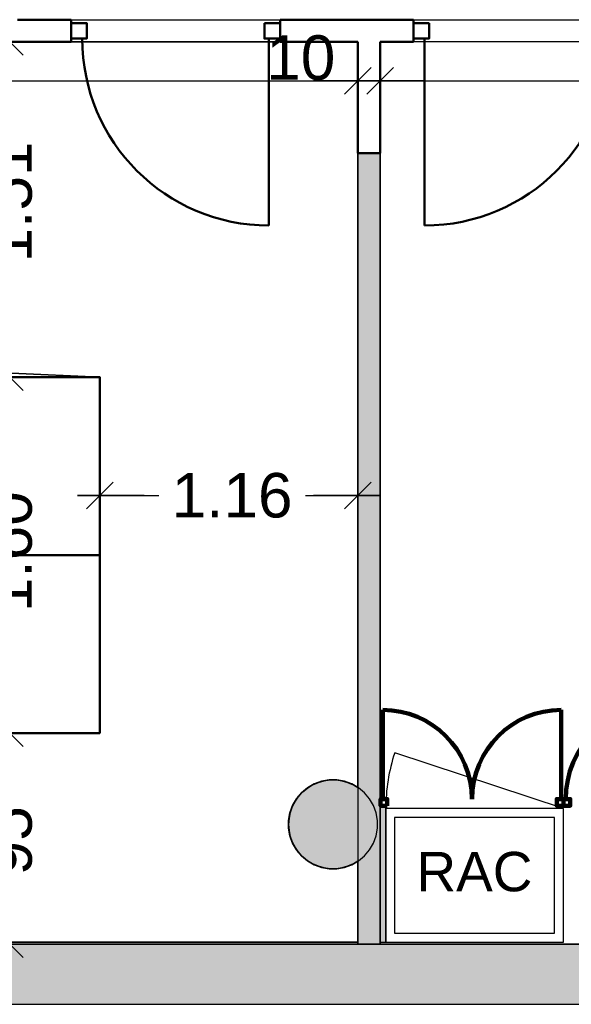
# Model space of a CAD drawing. Header units: metres. Extents: x -1 to 443, y -6 to 31.
# Tile 6 of 20: x 404.43 to 406.91, y 12.84 to 17.27. Entities that reach past the tile are written whole.
import ezdxf

# ---------------------------------------------------------------- set-up
doc = ezdxf.new("R2010")
doc.units = ezdxf.units.M
doc.header["$PDMODE"] = 65
doc.linetypes.add('CONTINUA', pattern=[0])
for name, color, linetype, lineweight in [('3D P3 MURS', 7, 'CONTINUA', 25), ('3D P3 MURS NOUS', 7, 'CONTINUA', 25), ('3D P3 PILAR', 7, 'CONTINUA', 25), ('P3 COTES', 7, 'CONTINUA', 25), ('P3 ESCALES 2D', 7, 'CONTINUA', 25), ('P3 LOCAL', 7, 'CONTINUA', 25), ('P3 MOBLES', 7, 'CONTINUA', 25), ('P3 SUP.LLIURE', 7, 'CONTINUA', 25), ('P3 TEXT', 7, 'CONTINUA', 25)]:
    doc.layers.add(name, color=color, linetype=linetype, lineweight=lineweight)
doc.styles.add('ARIAL', font='arial.ttf')
doc.dimstyles.new('DIMSTYLE_3', dxfattribs={"dimtxt": 0.2, "dimasz": 0.2, "dimexe": 0, "dimexo": 1e-06, "dimgap": 0.1, "dimtad": 0, "dimrnd": 0.005, "dimzin": 4, "dimdsep": 46, "dimtxsty": 'ARIAL', "dimblk1": 'ALL_ML_STRICH', "dimblk2": 'ALL_ML_STRICH', "dimsah": 1, "dimcen": 0, "dimse1": 1, "dimse2": 1, "dimclrd": 2, "dimclre": 2, "dimclrt": 2, "dimadec": 0, "dimazin": 0, "dimtfac": 1, "dimtdec": 0, "dimtix": 1, "dimtmove": 2, "dimatfit": 3, "dimfxl": 0, "dimtzin": 0, "dimlwd": 0, "dimlwe": 35, "dimarcsym": 0})
doc.dimstyles.new('DIMSTYLE_4', dxfattribs={"dimtxt": 0.2, "dimasz": 0.2, "dimexe": 0, "dimexo": 1e-06, "dimgap": 0.1, "dimtad": 0, "dimdec": 0, "dimlfac": 100, "dimrnd": 0.5, "dimzin": 4, "dimdsep": 46, "dimtxsty": 'ARIAL', "dimblk1": 'ALL_ML_STRICH', "dimblk2": 'ALL_ML_STRICH', "dimsah": 1, "dimcen": 0, "dimse1": 1, "dimse2": 1, "dimclrd": 2, "dimclre": 2, "dimclrt": 2, "dimadec": 0, "dimazin": 0, "dimtfac": 1, "dimtdec": 0, "dimtix": 1, "dimtmove": 2, "dimatfit": 3, "dimfxl": 0, "dimtzin": 0, "dimlwd": 0, "dimlwe": 35, "dimarcsym": 0})
doc.dimstyles.new('DIMSTYLE_6', dxfattribs={"dimtxt": 0.2, "dimasz": 0.2, "dimexe": 0, "dimexo": 1e-06, "dimgap": 0.1, "dimtad": 2, "dimdec": 0, "dimlfac": 100, "dimrnd": 0.5, "dimzin": 4, "dimdsep": 46, "dimtxsty": 'ARIAL', "dimblk1": 'ALL_ML_STRICH', "dimblk2": 'ALL_ML_STRICH', "dimsah": 1, "dimcen": 0, "dimse1": 1, "dimse2": 1, "dimclrd": 2, "dimclre": 2, "dimclrt": 2, "dimadec": 0, "dimazin": 0, "dimtfac": 1, "dimtdec": 0, "dimtix": 1, "dimtmove": 2, "dimatfit": 3, "dimfxl": 0, "dimtvp": 1.2, "dimtzin": 0, "dimlwd": 0, "dimlwe": 35, "dimarcsym": 0})

# ---------------------------------------------------------------- blocks, each defined once
blk = doc.blocks.new('_CLOSEDFILLED')
at = {"color": 0, "linetype": 'ByBlock', "lineweight": -2}
blk.add_solid([(-1, 0), (0, 0), (-1, 0)], dxfattribs=at)
blk = doc.blocks.new('ALL_ML_STRICH')
at = {"color": 0, "linetype": 'ByBlock', "lineweight": -2}
for p, q in [((0, -0.5), (0, 0.5)), ((-0.3, -0.3), (0.3, 0.3)), ((-1, 0), (0.5, 0))]:
    blk.add_line(p, q, dxfattribs=at)
blk = doc.blocks.new('*D40')
at = {"layer": 'DEFPOINTS', "color": 2, "linetype": 'CONTINUA', "lineweight": 35, "transparency": 33554687}
for p in [(402.9737, 17.1662), (404.3829, 17.1662), (403.1707, 15.6601)]:
    blk.add_point(p, dxfattribs=at)
at = {"layer": 'P3 COTES', "color": 2, "linetype": 'CONTINUA', "lineweight": -2, "transparency": 33554687}
for p, q in [((404.3829, 17.1662), (404.3829, 16.7769)), ((404.3829, 16.1169), (404.3829, 15.6601))]:
    blk.add_line(p, q, dxfattribs=at)
at = {"layer": 'P3 COTES', "color": 2, "linetype": 'CONTINUA', "lineweight": 35, "transparency": 33554687, "xscale": 0.2, "yscale": 0.2, "zscale": 0.2}
for p, rotation in [((404.3829, 17.1662), 90), ((404.3829, 15.6601), 270)]:
    blk.add_blockref('ALL_ML_STRICH', p, dxfattribs=dict(at, rotation=rotation))
at = {"layer": 'P3 COTES', "color": 2, "linetype": 'CONTINUA', "lineweight": 35, "transparency": 33554687, "insert": (404.3829, 16.4469), "char_height": 0.2, "width": 0.8, "attachment_point": 5, "rotation": 90, "style": 'ARIAL'}
blk.add_mtext('\\A1;{\\A1;{1.51\\H0.132000;\\S^ ;}}', dxfattribs=at)
blk = doc.blocks.new('*D41')
at = {"layer": 'DEFPOINTS', "color": 2, "linetype": 'CONTINUA', "lineweight": 35, "transparency": 33554687}
for p in [(403.1707, 15.6601), (404.3829, 15.6601), (403.186, 14.06)]:
    blk.add_point(p, dxfattribs=at)
at = {"layer": 'P3 COTES', "color": 2, "linetype": 'CONTINUA', "lineweight": -2, "transparency": 33554687}
for p, q in [((404.3829, 15.6601), (404.3829, 15.2049)), ((404.3829, 14.5449), (404.3829, 14.06))]:
    blk.add_line(p, q, dxfattribs=at)
at = {"layer": 'P3 COTES', "color": 2, "linetype": 'CONTINUA', "lineweight": 35, "transparency": 33554687, "xscale": 0.2, "yscale": 0.2, "zscale": 0.2}
for p, rotation in [((404.3829, 15.6601), 90), ((404.3829, 14.06), 270)]:
    blk.add_blockref('ALL_ML_STRICH', p, dxfattribs=dict(at, rotation=rotation))
at = {"layer": 'P3 COTES', "color": 2, "linetype": 'CONTINUA', "lineweight": 35, "transparency": 33554687, "insert": (404.3829, 14.8749), "char_height": 0.2, "width": 0.8, "attachment_point": 5, "rotation": 90, "style": 'ARIAL'}
blk.add_mtext('\\A1;{\\A1;{1.60\\H0.132000;\\S^ ;}}', dxfattribs=at)
blk = doc.blocks.new('*D42')
at = {"layer": 'DEFPOINTS', "color": 2, "linetype": 'CONTINUA', "lineweight": 35, "transparency": 33554687}
for p in [(403.186, 14.06), (404.3829, 14.06), (403.2343, 13.1106)]:
    blk.add_point(p, dxfattribs=at)
at = {"layer": 'P3 COTES', "color": 2, "linetype": 'CONTINUA', "lineweight": -2, "transparency": 33554687}
for p, q in [((404.3829, 14.06), (404.3829, 13.7655)), ((404.3829, 13.3855), (404.3829, 13.1106))]:
    blk.add_line(p, q, dxfattribs=at)
at = {"layer": 'P3 COTES', "color": 2, "linetype": 'CONTINUA', "lineweight": 35, "transparency": 33554687, "xscale": 0.2, "yscale": 0.2, "zscale": 0.2}
for p, rotation in [((404.3829, 14.06), 90), ((404.3829, 13.1106), 270)]:
    blk.add_blockref('ALL_ML_STRICH', p, dxfattribs=dict(at, rotation=rotation))
at = {"layer": 'P3 COTES', "color": 2, "linetype": 'CONTINUA', "lineweight": 35, "transparency": 33554687, "insert": (404.3829, 13.5755), "char_height": 0.2, "width": 0.4, "attachment_point": 5, "rotation": 90, "style": 'ARIAL'}
blk.add_mtext('\\A1;{95}', dxfattribs=at)
blk = doc.blocks.new('*D52')
at = {"layer": 'DEFPOINTS', "color": 2, "linetype": 'CONTINUA', "lineweight": 35, "transparency": 33554687}
for p in [(404.7872, 15.5221), (405.9493, 15.498), (404.7872, 15.1273)]:
    blk.add_point(p, dxfattribs=at)
at = {"layer": 'P3 COTES', "color": 2, "linetype": 'CONTINUA', "lineweight": -2, "transparency": 33554687}
for p, q in [((404.7872, 15.1273), (405.0528, 15.1273)), ((405.7128, 15.1273), (405.9493, 15.1273))]:
    blk.add_line(p, q, dxfattribs=at)
at = {"layer": 'P3 COTES', "color": 2, "linetype": 'CONTINUA', "lineweight": 35, "transparency": 33554687, "xscale": 0.2, "yscale": 0.2, "zscale": 0.2, "rotation": 180}
blk.add_blockref('ALL_ML_STRICH', (404.7872, 15.1273), dxfattribs=at)
at = {"layer": 'P3 COTES', "color": 2, "linetype": 'CONTINUA', "lineweight": 35, "transparency": 33554687, "xscale": 0.2, "yscale": 0.2, "zscale": 0.2}
blk.add_blockref('ALL_ML_STRICH', (405.9493, 15.1273), dxfattribs=at)
at = {"layer": 'P3 COTES', "color": 2, "linetype": 'CONTINUA', "lineweight": 35, "transparency": 33554687, "insert": (405.3828, 15.1273), "char_height": 0.2, "width": 0.8, "attachment_point": 5, "style": 'ARIAL'}
blk.add_mtext('\\A1;{\\A1;{1.16\\H0.132000;\\S^ ;}}', dxfattribs=at)
blk = doc.blocks.new('*D62')
at = {"layer": 'DEFPOINTS', "color": 2, "linetype": 'CONTINUA', "lineweight": 35, "transparency": 33554687}
for p in [(403.2125, 17.1662), (403.3668, 13.1195), (407.7878, 13.1195)]:
    blk.add_point(p, dxfattribs=at)
at = {"layer": 'P3 COTES', "color": 2, "linetype": 'CONTINUA', "lineweight": -2, "transparency": 33554687}
for p, q in [((403.3668, 15.4865), (403.3668, 17.1662)), ((403.3668, 13.1195), (403.3668, 14.8265))]:
    blk.add_line(p, q, dxfattribs=at)
at = {"layer": 'P3 COTES', "color": 2, "linetype": 'CONTINUA', "lineweight": 35, "transparency": 33554687, "xscale": 0.2, "yscale": 0.2, "zscale": 0.2}
for p, rotation in [((403.3668, 17.1662), 90), ((403.3668, 13.1195), 270)]:
    blk.add_blockref('ALL_ML_STRICH', p, dxfattribs=dict(at, rotation=rotation))
at = {"layer": 'P3 COTES', "color": 2, "linetype": 'CONTINUA', "lineweight": 35, "transparency": 33554687, "insert": (403.3668, 15.1565), "char_height": 0.2, "width": 0.8, "attachment_point": 5, "rotation": 90, "style": 'ARIAL'}
blk.add_mtext('\\A1;{\\A1;{4.05\\H0.132000;\\S^ ;}}', dxfattribs=at)
blk = doc.blocks.new('*D81')
at = {"layer": 'DEFPOINTS', "color": 2, "linetype": 'CONTINUA', "lineweight": 35, "transparency": 33554687}
for p in [(401.1435, 17.1662), (401.4985, 17.1662), (405.9493, 13.1106)]:
    blk.add_point(p, dxfattribs=at)
at = {"layer": 'P3 COTES', "color": 2, "linetype": 'CONTINUA', "lineweight": -2, "transparency": 33554687}
for p, q in [((401.1435, 17.1662), (401.1435, 15.4829)), ((401.1435, 14.8229), (401.1435, 13.1106))]:
    blk.add_line(p, q, dxfattribs=at)
at = {"layer": 'P3 COTES', "color": 2, "linetype": 'CONTINUA', "lineweight": 35, "transparency": 33554687, "xscale": 0.2, "yscale": 0.2, "zscale": 0.2}
for p, rotation in [((401.1435, 17.1662), 90), ((401.1435, 13.1106), 270)]:
    blk.add_blockref('ALL_ML_STRICH', p, dxfattribs=dict(at, rotation=rotation))
at = {"layer": 'P3 COTES', "color": 2, "linetype": 'CONTINUA', "lineweight": 35, "transparency": 33554687, "insert": (401.1435, 15.1529), "char_height": 0.2, "width": 0.8, "attachment_point": 5, "rotation": 90, "style": 'ARIAL'}
blk.add_mtext('\\A1;{\\A1;{4.06\\H0.132000;\\S^ ;}}', dxfattribs=at)
blk = doc.blocks.new('*D82')
at = {"layer": 'DEFPOINTS', "color": 2, "linetype": 'CONTINUA', "lineweight": 35, "transparency": 33554687}
for p in [(399.1027, 17.1862), (399.1027, 16.9912), (405.9493, 16.9162)]:
    blk.add_point(p, dxfattribs=at)
at = {"layer": 'P3 COTES', "color": 2, "linetype": 'CONTINUA', "lineweight": -2, "transparency": 33554687}
for p, q in [((399.1027, 16.9912), (402.2097, 16.9912)), ((402.8697, 16.9912), (405.9493, 16.9912))]:
    blk.add_line(p, q, dxfattribs=at)
at = {"layer": 'P3 COTES', "color": 2, "linetype": 'CONTINUA', "lineweight": 35, "transparency": 33554687, "xscale": 0.2, "yscale": 0.2, "zscale": 0.2, "rotation": 180}
blk.add_blockref('ALL_ML_STRICH', (399.1027, 16.9912), dxfattribs=at)
at = {"layer": 'P3 COTES', "color": 2, "linetype": 'CONTINUA', "lineweight": 35, "transparency": 33554687, "xscale": 0.2, "yscale": 0.2, "zscale": 0.2}
blk.add_blockref('ALL_ML_STRICH', (405.9493, 16.9912), dxfattribs=at)
at = {"layer": 'P3 COTES', "color": 2, "linetype": 'CONTINUA', "lineweight": 35, "transparency": 33554687, "insert": (402.5397, 16.9912), "char_height": 0.2, "width": 0.8, "attachment_point": 5, "style": 'ARIAL'}
blk.add_mtext('\\A1;{\\A1;{6.85\\H0.132000;\\S^ ;}}', dxfattribs=at)
blk = doc.blocks.new('*D83')
at = {"layer": 'DEFPOINTS', "color": 2, "linetype": 'CONTINUA', "lineweight": 35, "transparency": 33554687}
for p in [(405.9493, 16.9912), (405.9493, 16.9162), (406.0493, 16.8303)]:
    blk.add_point(p, dxfattribs=at)
at = {"layer": 'P3 COTES', "color": 2, "linetype": 'CONTINUA', "lineweight": -2, "transparency": 33554687}
blk.add_line((405.9493, 16.9912), (406.0493, 16.9912), dxfattribs=at)
at = {"layer": 'P3 COTES', "color": 2, "linetype": 'CONTINUA', "lineweight": 35, "transparency": 33554687, "xscale": 0.2, "yscale": 0.2, "zscale": 0.2, "rotation": 180}
blk.add_blockref('ALL_ML_STRICH', (405.9493, 16.9912), dxfattribs=at)
at = {"layer": 'P3 COTES', "color": 2, "linetype": 'CONTINUA', "lineweight": 35, "transparency": 33554687, "xscale": 0.2, "yscale": 0.2, "zscale": 0.2}
blk.add_blockref('ALL_ML_STRICH', (406.0493, 16.9912), dxfattribs=at)
at = {"layer": 'P3 COTES', "color": 2, "linetype": 'CONTINUA', "lineweight": 35, "transparency": 33554687, "insert": (405.6919, 17.0946), "char_height": 0.2, "width": 0.4, "attachment_point": 5, "style": 'ARIAL'}
blk.add_mtext('\\A1;{10}', dxfattribs=at)
blk = doc.blocks.new('*D84')
at = {"layer": 'DEFPOINTS', "color": 2, "linetype": 'CONTINUA', "lineweight": 35, "transparency": 33554687}
for p in [(406.0493, 16.9912), (411.1536, 16.9712), (406.0493, 16.8303)]:
    blk.add_point(p, dxfattribs=at)
at = {"layer": 'P3 COTES', "color": 2, "linetype": 'CONTINUA', "lineweight": -2, "transparency": 33554687}
for p, q in [((406.0493, 16.9912), (408.2862, 16.9912)), ((408.9462, 16.9912), (411.1536, 16.9912))]:
    blk.add_line(p, q, dxfattribs=at)
at = {"layer": 'P3 COTES', "color": 2, "linetype": 'CONTINUA', "lineweight": 35, "transparency": 33554687, "xscale": 0.2, "yscale": 0.2, "zscale": 0.2, "rotation": 180}
blk.add_blockref('ALL_ML_STRICH', (406.0493, 16.9912), dxfattribs=at)
at = {"layer": 'P3 COTES', "color": 2, "linetype": 'CONTINUA', "lineweight": 35, "transparency": 33554687, "xscale": 0.2, "yscale": 0.2, "zscale": 0.2}
blk.add_blockref('ALL_ML_STRICH', (411.1536, 16.9912), dxfattribs=at)
at = {"layer": 'P3 COTES', "color": 2, "linetype": 'CONTINUA', "lineweight": 35, "transparency": 33554687, "insert": (408.6162, 16.9912), "char_height": 0.2, "width": 0.8, "attachment_point": 5, "style": 'ARIAL'}
blk.add_mtext('\\A1;{\\A1;{5.10\\H0.132000;\\S^ ;}}', dxfattribs=at)

msp = doc.modelspace()

# ---------------------------------------------------------------- hatches: boundary and pattern name
at = {"layer": '3D P3 MURS', "linetype": 'CONTINUA', "lineweight": 18, "true_color": 0xa0a0a0, "transparency": 33554687}
msp.add_hatch(color=253, dxfattribs=at).paths.add_polyline_path([(398.24174, 12.84061), (423.65748, 12.84061), (423.71344, 13.11061), (398.29523, 13.11061)])
at = {"layer": '3D P3 MURS NOUS', "linetype": 'CONTINUA', "lineweight": 18, "true_color": 0x006e00, "transparency": 33554687}
msp.add_hatch(color=96, dxfattribs=at).paths.add_polyline_path([(405.94931, 16.66624), (405.94931, 13.11061), (406.04931, 13.11061), (406.04931, 16.66624)])
at = {"layer": '3D P3 MURS NOUS', "linetype": 'CONTINUA', "lineweight": 18, "transparency": 33554687}
for points in [[(406.04931, 13.76314), (406.04931, 13.73314), (406.0511, 13.73314), (406.0511, 13.76314)], [(406.07431, 13.12061), (406.07431, 13.73314), (406.04931, 13.73314), (406.04931, 13.12061)], [(406.87378, 13.73314), (406.87439, 13.73314), (406.87439, 13.76314), (406.87378, 13.76314)]]:
    msp.add_hatch(color=240, dxfattribs=at).paths.add_polyline_path(points)
at = {"layer": '3D P3 PILAR', "linetype": 'CONTINUA', "lineweight": 18, "transparency": 33554687}
msp.add_hatch(color=9, dxfattribs=at).paths.add_polyline_path([(405.85446, 13.84921), (405.81951, 13.84921), (405.78509, 13.84314), (405.75225, 13.83118), (405.72198, 13.81371), (405.6952, 13.79124), (405.67274, 13.76447), (405.65526, 13.7342), (405.64331, 13.70136), (405.63724, 13.66694), (405.63724, 13.63198), (405.64331, 13.59756), (405.65526, 13.56472), (405.67274, 13.53445), (405.6952, 13.50768), (405.72198, 13.48521), (405.75225, 13.46774), (405.78509, 13.45578), (405.81951, 13.44971), (405.85446, 13.44971), (405.88888, 13.45578), (405.92172, 13.46774), (405.95199, 13.48521), (405.97877, 13.50768), (406.00123, 13.53445), (406.01871, 13.56472), (406.03066, 13.59756), (406.03673, 13.63198), (406.03673, 13.66694), (406.03066, 13.70136), (406.01871, 13.7342), (406.00123, 13.76447), (405.97877, 13.79124), (405.95199, 13.81371), (405.92172, 13.83118), (405.88888, 13.84314)])

# ---------------------------------------------------------------- linework, layer by layer
at = {"layer": '3D P3 MURS', "color": 7, "linetype": 'CONTINUA', "lineweight": 25, "transparency": 33554687}
for p, q in [((423.71344, 13.11061), (398.29523, 13.11061)), ((398.24174, 12.84061), (423.65748, 12.84061))]:
    msp.add_line(p, q, dxfattribs=at)
at = {"layer": '3D P3 MURS NOUS', "color": 4, "linetype": 'CONTINUA', "lineweight": 50, "transparency": 33554687}
for p, q in [((404.65834, 17.26624), (404.41698, 17.26624)), ((404.65834, 17.26624), (404.65834, 17.16624)), ((405.59834, 17.16624), (405.59834, 17.26624)), ((406.19931, 17.26624), (405.59834, 17.26624)), ((406.19931, 17.26624), (406.19931, 17.16624)), ((405.54834, 17.18124), (405.54834, 16.34124)), ((406.24931, 17.18124), (406.24931, 16.34124)), ((404.31698, 17.16624), (404.65834, 17.16624)), ((405.59834, 17.16624), (405.94931, 17.16624)), ((405.94931, 17.16624), (405.94931, 16.66624)), ((406.04931, 16.66624), (406.04931, 17.16624)), ((406.04931, 17.16624), (406.19931, 17.16624)), ((405.94931, 16.66624), (406.04931, 16.66624))]:
    msp.add_line(p, q, dxfattribs=at)
at = {"layer": '3D P3 MURS NOUS', "color": 7, "linetype": 'CONTINUA', "lineweight": 25, "transparency": 33554687}
for p, q in [((405.94931, 16.66624), (405.94931, 13.11061)), ((406.04931, 16.66624), (405.94931, 16.66624)), ((406.04931, 13.76314), (406.04931, 16.66624)), ((406.04931, 13.73314), (406.04931, 13.76314)), ((406.0511, 13.76314), (406.04931, 13.76314)), ((406.04931, 13.76314), (406.04931, 13.73314)), ((406.04931, 13.12061), (406.04931, 13.73314)), ((406.04931, 13.73314), (406.04931, 13.12061)), ((406.0511, 13.76314), (406.0511, 13.73314)), ((406.07431, 13.73314), (406.0511, 13.73314)), ((406.07431, 13.12061), (406.07431, 13.73314)), ((406.87378, 13.73314), (406.87378, 13.76314)), ((406.87439, 13.76314), (406.87378, 13.76314)), ((406.87378, 13.73314), (406.87439, 13.73314)), ((406.87439, 13.76314), (406.87439, 13.73314)), ((405.94931, 13.11061), (406.04931, 13.11061)), ((406.04931, 13.11061), (406.04931, 13.12061)), ((406.04931, 13.12061), (406.07431, 13.12061))]:
    msp.add_line(p, q, dxfattribs=at)
at = {"layer": '3D P3 MURS NOUS', "color": 240, "linetype": 'CONTINUA', "lineweight": 140, "transparency": 33554687}
for p, q in [((406.0611, 13.76314), (406.0611, 14.16397)), ((406.86378, 13.76314), (406.86378, 14.16397))]:
    msp.add_line(p, q, dxfattribs=at)
at = {"layer": '3D P3 MURS NOUS', "color": 4, "linetype": 'CONTINUA', "lineweight": 50, "transparency": 33554687}
for points in [[(404.65834, 17.25124), (404.72834, 17.25124), (404.72834, 17.18124), (404.65834, 17.18124), (404.65834, 17.25124)], [(405.52834, 17.25124), (405.59834, 17.25124), (405.59834, 17.18124), (405.52834, 17.18124), (405.52834, 17.25124)], [(406.26931, 17.25124), (406.19931, 17.25124), (406.19931, 17.18124), (406.26931, 17.18124), (406.26931, 17.25124)]]:
    msp.add_lwpolyline(points, close=True, dxfattribs=at)
at = {"layer": '3D P3 MURS NOUS', "color": 240, "linetype": 'CONTINUA', "lineweight": 140, "transparency": 33554687}
for points in [[(406.0811, 13.73314), (406.0511, 13.73314), (406.0511, 13.76314), (406.0811, 13.76314), (406.0811, 13.73314)], [(406.87378, 13.73314), (406.84378, 13.73314), (406.84378, 13.76314), (406.87378, 13.76314), (406.87378, 13.73314)], [(406.87439, 13.73314), (406.90439, 13.73314), (406.90439, 13.76314), (406.87439, 13.76314), (406.87439, 13.73314)]]:
    msp.add_lwpolyline(points, close=True, dxfattribs=at)
at = {"layer": '3D P3 MURS NOUS', "color": 4, "linetype": 'CONTINUA', "lineweight": 50, "transparency": 33554687}
for centre, start, end in [((405.54834, 17.18124), 180, 270), ((406.24931, 17.18124), 270, 0)]:
    msp.add_arc(centre, 0.84, start, end, dxfattribs=at)
at = {"layer": '3D P3 MURS NOUS', "color": 240, "linetype": 'CONTINUA', "lineweight": 140, "transparency": 33554687}
for centre, radius, start, end in [((406.0611, 13.76314), 0.40084, 0, 90), ((406.86378, 13.76314), 0.40084, 90, 180), ((407.30632, 13.76314), 0.42193, 90, 180)]:
    msp.add_arc(centre, radius, start, end, dxfattribs=at)
at = {"layer": '3D P3 PILAR', "color": 7, "linetype": 'CONTINUA', "lineweight": 25, "transparency": 33554687}
for p, q in [((405.72198, 13.81371), (405.6952, 13.79124)), ((405.75225, 13.83118), (405.72198, 13.81371)), ((405.78509, 13.84314), (405.75225, 13.83118)), ((405.81951, 13.84921), (405.78509, 13.84314)), ((405.85446, 13.84921), (405.81951, 13.84921)), ((405.88888, 13.84314), (405.85446, 13.84921)), ((405.92172, 13.83118), (405.88888, 13.84314)), ((405.95199, 13.81371), (405.92172, 13.83118)), ((405.97877, 13.79124), (405.95199, 13.81371)), ((405.67274, 13.76447), (405.65526, 13.7342)), ((405.6952, 13.79124), (405.67274, 13.76447)), ((406.00123, 13.76447), (405.97877, 13.79124)), ((406.01871, 13.7342), (406.00123, 13.76447)), ((405.65526, 13.7342), (405.64331, 13.70136)), ((406.03066, 13.70136), (406.01871, 13.7342)), ((405.64331, 13.70136), (405.63724, 13.66694)), ((406.03673, 13.66694), (406.03066, 13.70136)), ((405.63724, 13.66694), (405.63724, 13.63198)), ((405.63724, 13.63198), (405.64331, 13.59756)), ((406.03066, 13.59756), (406.03673, 13.63198)), ((406.03673, 13.63198), (406.03673, 13.66694)), ((405.64331, 13.59756), (405.65526, 13.56472)), ((406.01871, 13.56472), (406.03066, 13.59756)), ((405.65526, 13.56472), (405.67274, 13.53445)), ((406.00123, 13.53445), (406.01871, 13.56472)), ((405.67274, 13.53445), (405.6952, 13.50768)), ((405.6952, 13.50768), (405.72198, 13.48521)), ((405.95199, 13.48521), (405.97877, 13.50768)), ((405.97877, 13.50768), (406.00123, 13.53445)), ((405.72198, 13.48521), (405.75225, 13.46774)), ((405.75225, 13.46774), (405.78509, 13.45578)), ((405.78509, 13.45578), (405.81951, 13.44971)), ((405.85446, 13.44971), (405.88888, 13.45578)), ((405.88888, 13.45578), (405.92172, 13.46774)), ((405.92172, 13.46774), (405.95199, 13.48521)), ((405.81951, 13.44971), (405.85446, 13.44971))]:
    msp.add_line(p, q, dxfattribs=at)
at = {"layer": 'P3 ESCALES 2D', "color": 7, "lineweight": 25, "transparency": 33554687}
msp.add_line((406.87431, 13.72061), (406.11469, 13.97155), dxfattribs=at)
for points in [[(406.07431, 13.12061), (406.87431, 13.12061), (406.87431, 13.72061), (406.07431, 13.72061), (406.07431, 13.12061)], [(406.11431, 13.16061), (406.83431, 13.16061), (406.83431, 13.68061), (406.11431, 13.68061), (406.11431, 13.16061)]]:
    msp.add_lwpolyline(points, close=True, dxfattribs=at)
msp.add_arc((406.87431, 13.72061), 0.8, 161.71914, 180, dxfattribs=at)
at = {"layer": 'P3 LOCAL', "color": 7, "linetype": 'CONTINUA', "lineweight": 25, "transparency": 33554687}
for p, q in [((404.41698, 17.26624), (411.25361, 17.26624)), ((405.94931, 17.16624), (399.09876, 17.16624)), ((405.94931, 13.81525), (405.94931, 17.16624)), ((406.04931, 17.16624), (406.04931, 13.11061)), ((411.15361, 17.16624), (406.04931, 17.16624)), ((405.6952, 13.79124), (405.72198, 13.81371)), ((405.72198, 13.81371), (405.75225, 13.83118)), ((405.75225, 13.83118), (405.78509, 13.84314)), ((405.78509, 13.84314), (405.81951, 13.84921)), ((405.81951, 13.84921), (405.85446, 13.84921)), ((405.85446, 13.84921), (405.88888, 13.84314)), ((405.88888, 13.84314), (405.92172, 13.83118)), ((405.92172, 13.83118), (405.94931, 13.81525)), ((405.65526, 13.7342), (405.67274, 13.76447)), ((405.67274, 13.76447), (405.6952, 13.79124)), ((405.64331, 13.70136), (405.65526, 13.7342)), ((405.63724, 13.66694), (405.64331, 13.70136)), ((405.63724, 13.63198), (405.63724, 13.66694)), ((405.64331, 13.59756), (405.63724, 13.63198)), ((405.65526, 13.56472), (405.64331, 13.59756)), ((405.67274, 13.53445), (405.65526, 13.56472)), ((405.6952, 13.50768), (405.67274, 13.53445)), ((405.72198, 13.48521), (405.6952, 13.50768)), ((405.75225, 13.46774), (405.72198, 13.48521)), ((405.78509, 13.45578), (405.75225, 13.46774)), ((405.81951, 13.44971), (405.78509, 13.45578)), ((405.88888, 13.45578), (405.85446, 13.44971)), ((405.92172, 13.46774), (405.88888, 13.45578)), ((405.94931, 13.48367), (405.92172, 13.46774)), ((405.94931, 13.11061), (405.94931, 13.48367)), ((405.85446, 13.44971), (405.81951, 13.44971)), ((398.29523, 13.11061), (405.94931, 13.11061)), ((406.04931, 13.11061), (411.15361, 13.11061))]:
    msp.add_line(p, q, dxfattribs=at)
at = {"layer": 'P3 MOBLES', "color": 202, "linetype": 'CONTINUA', "lineweight": 50, "transparency": 33554687}
for points in [[(404.78722, 14.86008), (403.38604, 14.86008), (403.38604, 15.66015), (404.78722, 15.66015), (404.78722, 14.86008)], [(404.78722, 14.86008), (403.38604, 14.86008), (403.38604, 14.06001), (404.78722, 14.06001), (404.78722, 14.86008)]]:
    msp.add_lwpolyline(points, close=True, dxfattribs=at)
at = {"layer": 'P3 SUP.LLIURE', "color": 7, "linetype": 'CONTINUA', "lineweight": 25, "transparency": 33554687}
msp.add_line((404.41698, 17.26624), (407.88666, 17.26624), dxfattribs=at)
at = {"layer": 'P3 SUP.LLIURE', "color": 2, "linetype": 'CONTINUA', "lineweight": 35, "transparency": 33554687}
for p, q in [((405.94931, 17.16624), (399.09876, 17.16624)), ((405.94931, 13.81468), (405.94931, 17.16624)), ((404.38989, 15.67708), (404.78722, 15.66015)), ((404.78722, 15.66015), (404.78722, 14.06001)), ((404.78722, 14.06001), (404.38083, 14.06001)), ((405.70047, 13.79563), (405.72165, 13.81285)), ((405.72165, 13.81285), (405.74497, 13.82704)), ((405.74497, 13.82704), (405.77001, 13.83791)), ((405.77001, 13.83791), (405.79629, 13.84528)), ((405.79629, 13.84528), (405.82334, 13.84899)), ((405.82334, 13.84899), (405.85063, 13.84899)), ((405.85063, 13.84899), (405.87768, 13.84528)), ((405.87768, 13.84528), (405.90396, 13.83791)), ((405.90396, 13.83791), (405.929, 13.82704)), ((405.929, 13.82704), (405.94931, 13.81468)), ((405.6661, 13.75338), (405.68184, 13.77568)), ((405.68184, 13.77568), (405.70047, 13.79563)), ((405.6444, 13.70342), (405.65354, 13.72914)), ((405.65354, 13.72914), (405.6661, 13.75338)), ((405.63698, 13.64946), (405.63885, 13.67669)), ((405.63885, 13.67669), (405.6444, 13.70342)), ((405.63885, 13.62223), (405.63698, 13.64946)), ((405.6444, 13.5955), (405.63885, 13.62223)), ((405.65354, 13.56978), (405.6444, 13.5955)), ((405.6661, 13.54554), (405.65354, 13.56978)), ((405.68184, 13.52324), (405.6661, 13.54554)), ((405.70047, 13.50329), (405.68184, 13.52324)), ((405.72165, 13.48607), (405.70047, 13.50329)), ((405.74497, 13.47188), (405.72165, 13.48607)), ((405.77001, 13.46101), (405.74497, 13.47188)), ((405.79629, 13.45364), (405.77001, 13.46101)), ((405.90396, 13.46101), (405.87768, 13.45364)), ((405.929, 13.47188), (405.90396, 13.46101)), ((405.94931, 13.48424), (405.929, 13.47188)), ((405.94931, 13.11946), (405.94931, 13.48424)), ((405.82334, 13.44993), (405.79629, 13.45364)), ((405.85063, 13.44993), (405.82334, 13.44993)), ((405.87768, 13.45364), (405.85063, 13.44993)), ((398.29698, 13.11946), (405.94931, 13.11946))]:
    msp.add_line(p, q, dxfattribs=at)

# ---------------------------------------------------------------- block references
at = {"layer": '3D P3 PILAR', "color": 7, "linetype": 'CONTINUA', "lineweight": 25, "transparency": 33554687, "xscale": 0.0002666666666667, "yscale": 0.0002666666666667, "zscale": 0.0002666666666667}
msp.add_blockref('_CLOSEDFILLED', (405.83698, 13.64946), dxfattribs=at)

# ---------------------------------------------------------------- texts
at = {"layer": 'P3 TEXT', "color": 7, "linetype": 'CONTINUA', "lineweight": 25, "transparency": 33554687, "insert": (406.2122, 13.34605), "char_height": 0.177079, "width": 0.6139373, "attachment_point": 7, "style": 'ARIAL'}
msp.add_mtext('\\W1.00;RAC', dxfattribs=at)

# ---------------------------------------------------------------- dimensions: what is measured, and where the dimension line sits
at = {"layer": 'P3 COTES', "color": 2, "linetype": 'CONTINUA', "lineweight": 35, "transparency": 33554687}
for base, p1, p2, angle, dimstyle, picture, middle in [((401.14351, 13.11061), (401.49848, 17.16624), (405.94931, 13.11061), 270, 'DIMSTYLE_3', '*D81', (401.14351, 15.15294)), ((404.38295, 15.66015), (402.97369, 17.16624), (403.17067, 15.66015), 270, 'DIMSTYLE_3', '*D40', (404.38295, 16.44695)), ((403.36681, 17.16624), (407.78779, 13.11946), (403.2125, 17.16624), 90, 'DIMSTYLE_3', '*D62', (403.36681, 15.15655)), ((404.38295, 14.06001), (403.17067, 15.66015), (403.18601, 14.06001), 270, 'DIMSTYLE_3', '*D41', (404.38295, 14.87487)), ((404.38295, 13.11061), (403.18601, 14.06001), (403.23426, 13.11061), 270, 'DIMSTYLE_4', '*D42', (404.38295, 13.57552))]:
    dim = msp.add_linear_dim(base=base, p1=p1, p2=p2, angle=angle, dimstyle=dimstyle, override={"dimpost": '<>', "dimclrd": 2, "dimclre": 2, "dimclrt": 2, "dimlwd": 0, "dimlwe": 35}, dxfattribs=at)
    dim.commit()
    dim.dimension.update_dxf_attribs({"geometry": picture, "text_midpoint": middle, "dimtype": 160})
for base, p1, p2, dimstyle, picture, middle in [((406.04931, 16.99124), (405.94931, 16.91624), (406.04931, 16.8303), 'DIMSTYLE_6', '*D83', (405.69191, 17.09465)), ((405.94931, 16.99124), (399.10272, 17.18624), (405.94931, 16.91624), 'DIMSTYLE_3', '*D82', (402.53971, 16.99124)), ((411.15361, 16.99124), (406.04931, 16.8303), (411.15361, 16.97124), 'DIMSTYLE_3', '*D84', (408.61625, 16.99124)), ((405.94931, 15.1273), (404.78722, 15.52213), (405.94931, 15.49801), 'DIMSTYLE_3', '*D52', (405.38278, 15.1273))]:
    dim = msp.add_linear_dim(base=base, p1=p1, p2=p2, dimstyle=dimstyle, override={"dimpost": '<>', "dimclrd": 2, "dimclre": 2, "dimclrt": 2, "dimlwd": 0, "dimlwe": 35}, dxfattribs=at)
    dim.commit()
    dim.dimension.update_dxf_attribs({"geometry": picture, "text_midpoint": middle, "dimtype": 160})

doc.saveas('drawing.dxf')
